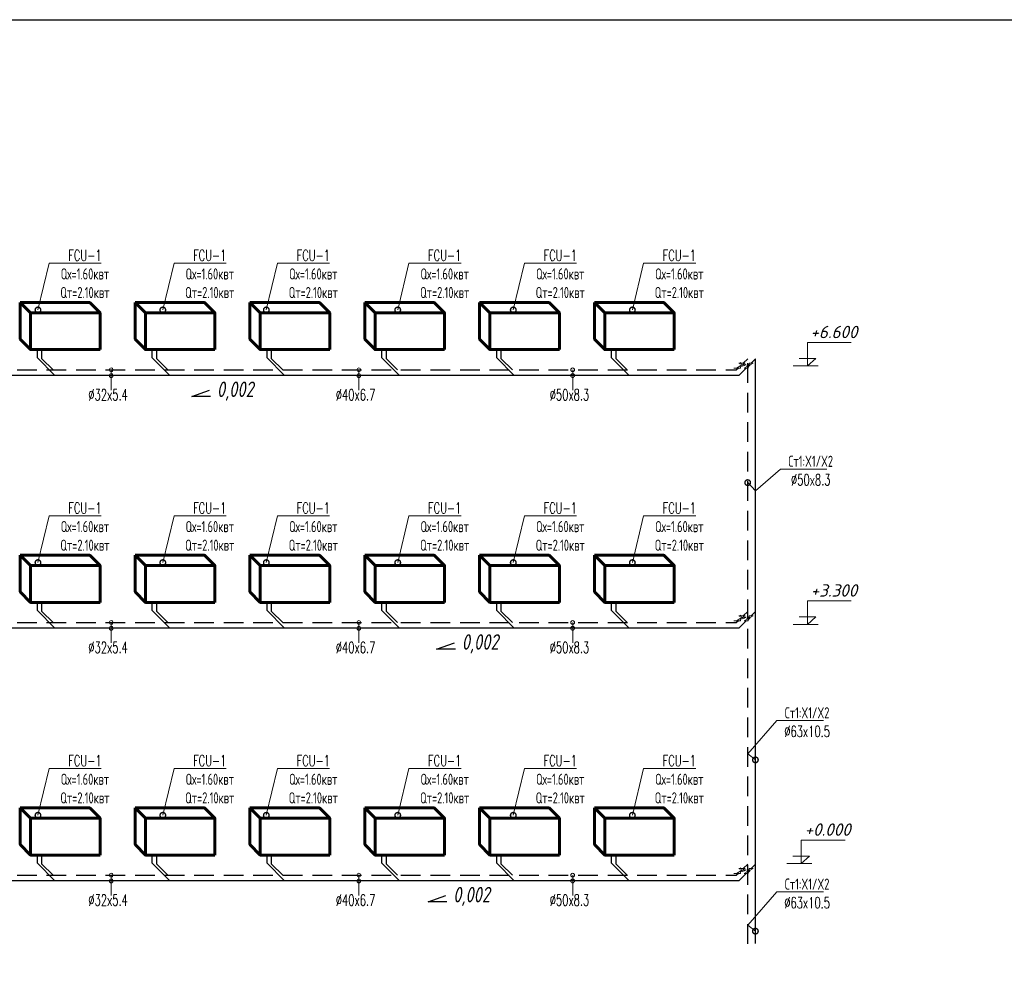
# Model space of a CAD drawing. Header units: inches. Extents: x 8001 to 766003, y -84601 to 563258.
# Tile 47 of 188: x 244869 to 260747, y 251803 to 267073. Entities that reach past the tile are written whole.
import ezdxf
from ezdxf import colors
from ezdxf.entities.mleader import LeaderData, LeaderLine
from ezdxf.enums import TextEntityAlignment as Align
from ezdxf.math import Vec2, Vec3

# ---------------------------------------------------------------- set-up
doc = ezdxf.new("R2010")
doc.units = ezdxf.units.IN
doc.header["$MEASUREMENT"] = 0
doc.linetypes.add('CONTINOUS', pattern=[0])
doc.linetypes.add('HIDDEN', pattern=[9.525, 6.35, -3.175])
for name, color, linetype, lineweight in [('Fancoil', 4, 'Continuous', 60), ('SGM-M-400-TEXT', 140, 'CONTINOUS', 20), ('SGM-M-500-11-HI-TEXT', 11, 'CONTINOUS', 20), ('SGM-M-500-9-HI-EQM', 150, 'CONTINOUS', 20), ('SGM-M-700-5-HVAC-WS-CWS-FCU', 32, 'CONTINOUS', 30), ('SGM-M-700-6-HVAC-WS-CWR-FCU', 141, 'HIDDEN', 30), ('ОВ', 250, 'Continuous', 25)]:
    doc.layers.add(name, color=color, linetype=linetype, lineweight=lineweight)
doc.styles.add('ISOC-330-0.77', font='isocpeur.ttf', dxfattribs={"width": 0.77, "oblique": 10, "height": 330})
doc.styles.add('ISOPEUR', font='isocpeui.ttf')
doc.styles.add('SGM_MKN', font='romans.shx', dxfattribs={"width": 0.65, "height": 100})

# ---------------------------------------------------------------- blocks, each defined once
blk = doc.blocks.new('flaid 54512')
at = {"layer": 'ОВ', "color": 0, "lineweight": 60}
blk.add_lwpolyline([(1359433, -675694), (1359267, -675861), (1358146, -675861), (1358312, -675694)], close=True, dxfattribs=at)
for points in [[(1359433, -675694), (1359433, -676287)], [(1358146, -675861), (1358146, -676454)], [(1359267, -675861), (1359267, -676454)], [(1359433, -676287), (1359433, -676287), (1359267, -676454), (1358146, -676454)]]:
    blk.add_lwpolyline(points, dxfattribs=at)
blk = doc.blocks.new('_DotSmall')
at = {"color": 0, "linetype": 'ByBlock', "const_width": 0.5}
blk.add_lwpolyline([(-0.0625, 0, 1), (0.0625, 0, 1)], format="xyb", close=True, dxfattribs=at)
blk = doc.blocks.new('*U67')
at = {"color": 0, "linetype": 'ByBlock', "lineweight": 18}
for points in [[(863, 200), (1313, 200), (1088, 0), (1088, 633), (2267, 633)], [(700, 0), (1374, 0)]]:
    blk.add_lwpolyline(points, dxfattribs=at)
at = {"color": 0, "linetype": 'ByBlock', "lineweight": 5, "style": 'ISOPEUR'}
blk.add_attdef('LEVEL', text='', height=250, dxfattribs=at).set_placement((1678, 816), align=Align.MIDDLE_CENTER)

msp = doc.modelspace()

# ---------------------------------------------------------------- linework, layer by layer
at = {"layer": 'SGM-M-500-11-HI-TEXT', "color": 5, "ltscale": 30}
for p, q in [((246345.689, 261099.153), (246345.689, 261422.987)), ((250336.787, 261099.153), (250336.787, 261422.987)), ((253786.568, 261099.153), (253786.568, 261422.987)), ((246345.689, 257023.284), (246345.689, 257347.119)), ((250336.787, 257023.284), (250336.787, 257347.119)), ((253786.568, 257023.284), (253786.568, 257347.119)), ((246345.689, 252947.416), (246345.689, 253271.25)), ((250336.787, 252947.416), (250336.787, 253271.25)), ((253786.568, 252947.416), (253786.568, 253271.25))]:
    msp.add_line(p, q, dxfattribs=at)
for centre in [(246345.689, 261425.467), (246345.689, 261331.065), (250336.787, 261425.467), (250336.787, 261331.065), (253786.568, 261425.467), (253786.568, 261331.065), (246345.689, 257349.598), (246345.689, 257255.196), (250336.787, 257349.598), (250336.787, 257255.196), (253786.568, 257349.598), (253786.568, 257255.196), (246345.689, 253273.729), (250336.787, 253273.729), (253786.568, 253273.729), (246345.689, 253179.327), (250336.787, 253179.327), (253786.568, 253179.327)]:
    msp.add_circle(centre, 30, dxfattribs=at)
at = {"layer": 'SGM-M-500-9-HI-EQM', "ltscale": 30}
for p, q in [((256570.469, 261531.818), (256466.469, 261531.818)), ((256497.783, 261543.132), (256475.155, 261520.505)), ((256498.871, 261492.22), (256570.469, 261531.818)), ((256498.871, 261492.22), (256506.469, 261531.818)), ((256551.675, 261452.622), (256694.871, 261531.818)), ((256630.871, 261531.818), (256615.675, 261452.622)), ((256694.871, 261531.818), (256630.871, 261531.818)), ((256387.273, 261452.622), (256491.273, 261452.622)), ((256427.273, 261452.622), (256498.871, 261492.22)), ((256491.273, 261452.622), (256498.871, 261492.22)), ((256496.515, 261479.941), (256555.03, 261496.781)), ((256557.386, 261509.06), (256498.871, 261492.22)), ((256615.675, 261452.622), (256551.675, 261452.622)), ((256555.03, 261496.781), (256557.386, 261509.06)), ((256556.208, 261502.92), (256575.713, 261508.534)), ((256573.829, 261498.71), (256577.598, 261518.357)), ((256427.273, 257376.754), (256498.871, 257416.351)), ((256570.469, 257455.949), (256466.469, 257455.949)), ((256497.783, 257467.263), (256475.155, 257444.636)), ((256491.273, 257376.754), (256498.871, 257416.351)), ((256496.515, 257404.073), (256555.03, 257420.912)), ((256498.871, 257416.351), (256570.469, 257455.949)), ((256498.871, 257416.351), (256506.469, 257455.949)), ((256557.386, 257433.191), (256498.871, 257416.351)), ((256551.675, 257376.754), (256694.871, 257455.949)), ((256555.03, 257420.912), (256557.386, 257433.191)), ((256556.208, 257427.052), (256575.713, 257432.665)), ((256573.829, 257422.842), (256577.598, 257442.488)), ((256630.871, 257455.949), (256615.675, 257376.754)), ((256694.871, 257455.949), (256630.871, 257455.949)), ((256387.273, 257376.754), (256491.273, 257376.754)), ((256615.675, 257376.754), (256551.675, 257376.754)), ((256387.273, 253300.885), (256491.273, 253300.885)), ((256427.273, 253300.885), (256498.871, 253340.483)), ((256570.469, 253380.081), (256466.469, 253380.081)), ((256497.783, 253391.394), (256475.155, 253368.767)), ((256491.273, 253300.885), (256498.871, 253340.483)), ((256496.515, 253328.204), (256555.03, 253345.043)), ((256498.871, 253340.483), (256570.469, 253380.081)), ((256498.871, 253340.483), (256506.469, 253380.081)), ((256557.386, 253357.322), (256498.871, 253340.483)), ((256551.675, 253300.885), (256694.871, 253380.081)), ((256615.675, 253300.885), (256551.675, 253300.885)), ((256555.03, 253345.043), (256557.386, 253357.322)), ((256556.208, 253351.183), (256575.713, 253356.796)), ((256573.829, 253346.973), (256577.598, 253366.619)), ((256630.871, 253380.081), (256615.675, 253300.885)), ((256694.871, 253380.081), (256630.871, 253380.081))]:
    msp.add_line(p, q, dxfattribs=at)
for centre in [(256623.273, 261492.22), (256623.273, 257416.351), (256623.273, 253340.483)]:
    msp.add_ellipse(centre, major_axis=(27.029, 11.196), ratio=0.414213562, start_param=1.570796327, end_param=7.853981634, dxfattribs=at)
at = {"layer": 'SGM-M-700-5-HVAC-WS-CWS-FCU', "ltscale": 500}
for p, q in [((245153.542, 261616.822), (245153.542, 261750.214)), ((247005.543, 261616.822), (247005.543, 261750.214)), ((248857.544, 261616.822), (248857.544, 261750.214)), ((250709.545, 261616.822), (250709.545, 261750.214)), ((252561.545, 261616.822), (252561.545, 261750.214)), ((254413.546, 261616.822), (254413.546, 261750.214)), ((245153.542, 261616.822), (245431.328, 261339.042)), ((247005.543, 261616.822), (247283.329, 261339.042)), ((248857.544, 261616.822), (249135.33, 261339.042)), ((250709.545, 261616.822), (250987.331, 261339.042)), ((252561.546, 261616.822), (252839.331, 261339.042)), ((254413.546, 261616.822), (254692.265, 261338.11)), ((256733.081, 261602.028), (256662.871, 261531.818)), ((256733.081, 252168.427), (256733.081, 261602.028)), ((256583.675, 261452.622), (256469.19, 261338.137)), ((232467.322, 261339.042), (256469.19, 261338.137)), ((245153.524, 257540.954), (245153.524, 257674.345)), ((247005.525, 257540.954), (247005.525, 257674.345)), ((248857.526, 257540.954), (248857.526, 257674.345)), ((250709.527, 257540.954), (250709.527, 257674.345)), ((252561.528, 257540.954), (252561.528, 257674.345)), ((254413.528, 257540.954), (254413.528, 257674.345)), ((245153.524, 257540.953), (245431.31, 257263.173)), ((247005.525, 257540.953), (247283.311, 257263.173)), ((248857.526, 257540.953), (249135.312, 257263.173)), ((250709.527, 257540.953), (250987.313, 257263.173)), ((252561.528, 257540.953), (252839.314, 257263.173)), ((254413.529, 257540.953), (254692.247, 257262.241)), ((256733.081, 257526.159), (256662.871, 257455.949)), ((232467.305, 257263.173), (256469.19, 257262.268)), ((256583.675, 257376.754), (256469.19, 257262.268)), ((245153.507, 253465.085), (245153.507, 253598.476)), ((247005.507, 253465.085), (247005.507, 253598.476)), ((248857.508, 253465.085), (248857.508, 253598.476)), ((250709.509, 253465.085), (250709.509, 253598.476)), ((252561.51, 253465.085), (252561.51, 253598.476)), ((254413.511, 253465.085), (254413.511, 253598.476)), ((245153.507, 253465.084), (245431.293, 253187.305)), ((247005.507, 253465.084), (247283.293, 253187.305)), ((248857.508, 253465.084), (249135.294, 253187.305)), ((250709.509, 253465.084), (250987.295, 253187.305)), ((252561.51, 253465.084), (252839.296, 253187.305)), ((254413.511, 253465.084), (254692.229, 253186.372)), ((256733.081, 253450.29), (256662.871, 253380.081)), ((256583.675, 253300.885), (256469.19, 253186.399)), ((232468.198, 253186.394), (256469.162, 253186.372))]:
    msp.add_line(p, q, dxfattribs=at)
at = {"layer": 'SGM-M-700-6-HVAC-WS-CWR-FCU', "ltscale": 500}
for p, q in [((245227.687, 261602.677), (245227.687, 261750.213)), ((247079.688, 261602.677), (247079.688, 261750.213)), ((248931.689, 261602.677), (248931.689, 261750.213)), ((250783.69, 261602.677), (250783.69, 261750.213)), ((252635.69, 261602.677), (252635.69, 261750.213)), ((254487.691, 261602.677), (254487.691, 261750.213)), ((245227.687, 261602.676), (245407.38, 261422.987)), ((247079.688, 261602.676), (247259.381, 261422.987)), ((248931.689, 261602.676), (249111.382, 261422.987)), ((250783.69, 261602.676), (250963.383, 261422.987)), ((252635.691, 261602.676), (252815.384, 261422.987)), ((254487.691, 261602.676), (254667.384, 261422.987)), ((256608.679, 261602.028), (256538.469, 261531.818)), ((256459.273, 261452.622), (256429.638, 261422.987)), ((245227.669, 257526.809), (245227.669, 257674.344)), ((247079.67, 257526.809), (247079.67, 257674.344)), ((248931.671, 257526.809), (248931.671, 257674.344)), ((250783.672, 257526.809), (250783.672, 257674.344)), ((252635.673, 257526.809), (252635.673, 257674.344)), ((254487.673, 257526.809), (254487.673, 257674.344)), ((245227.67, 257526.807), (245407.362, 257347.119)), ((247079.67, 257526.807), (247259.363, 257347.119)), ((248931.671, 257526.807), (249111.364, 257347.119)), ((250783.672, 257526.807), (250963.365, 257347.119)), ((252635.673, 257526.807), (252815.366, 257347.119)), ((254487.674, 257526.807), (254667.367, 257347.119)), ((256608.679, 257526.159), (256538.469, 257455.949)), ((256459.273, 257376.754), (256429.638, 257347.119)), ((245227.652, 253450.94), (245227.652, 253598.475)), ((247079.652, 253450.94), (247079.652, 253598.475)), ((248931.653, 253450.94), (248931.653, 253598.475)), ((250783.654, 253450.94), (250783.654, 253598.475)), ((252635.655, 253450.94), (252635.655, 253598.475)), ((254487.656, 253450.94), (254487.656, 253598.475)), ((245227.652, 253450.939), (245407.345, 253271.25)), ((247079.653, 253450.939), (247259.345, 253271.25)), ((248931.653, 253450.939), (249111.346, 253271.25)), ((250783.654, 253450.939), (250963.347, 253271.25)), ((252635.655, 253450.939), (252815.348, 253271.25)), ((254487.656, 253450.939), (254667.349, 253271.25)), ((256608.679, 253450.29), (256538.469, 253380.081)), ((256459.273, 253300.885), (256429.638, 253271.25))]:
    msp.add_line(p, q, dxfattribs=at)
at = {"layer": 'SGM-M-700-6-HVAC-WS-CWR-FCU', "ltscale": 50}
for p, q in [((256608.679, 252164.996), (256608.679, 261602.028)), ((232443.375, 261422.987), (256429.638, 261422.987)), ((232443.357, 257347.119), (256429.638, 257347.119)), ((232443.339, 253271.25), (256429.638, 253271.25))]:
    msp.add_line(p, q, dxfattribs=at)

# ---------------------------------------------------------------- block references
at = {"color": 0}
ref = msp.add_blockref('*U67', (256919.943, 261487.106), dxfattribs=dict(at, xscale=0.6000000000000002, yscale=0.6000000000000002, zscale=0.6000000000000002))
ref.add_attrib('LEVEL', '+6.600', dxfattribs={"color": 0, "linetype": 'ByBlock', "lineweight": 5, "height": 200, "style": 'ISOPEUR'}).set_placement((257999.153, 262035.091), align=Align.MIDDLE_CENTER)
ref = msp.add_blockref('*U67', (256919.943, 257317.739), dxfattribs=dict(at, xscale=0.6000000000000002, yscale=0.6000000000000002, zscale=0.6000000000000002))
ref.add_attrib('LEVEL', '+3.300', dxfattribs={"color": 0, "linetype": 'ByBlock', "lineweight": 5, "height": 200, "style": 'ISOPEUR'}).set_placement((257999.153, 257865.725), align=Align.MIDDLE_CENTER)
ref = msp.add_blockref('*U67', (256819.069, 253460.204), dxfattribs=dict(at, xscale=0.6000000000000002, yscale=0.6000000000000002, zscale=0.6000000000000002))
ref.add_attrib('LEVEL', '+0.000', dxfattribs={"color": 0, "linetype": 'ByBlock', "lineweight": 5, "height": 200, "style": 'ISOPEUR'}).set_placement((257898.278, 254008.19), align=Align.MIDDLE_CENTER)
at = {"layer": 'Fancoil', "color": 0, "lineweight": 25, "xscale": -1}
for p in [(1604311.058, 938203.868, -40), (1606163.058, 938203.868, -40), (1608015.059, 938203.868, -40), (1609867.06, 938203.868, -40), (1611719.061, 938203.868, -40), (1613571.062, 938203.868, -40), (1604311.04, 934127.999, -40), (1606163.041, 934127.999, -40), (1608015.041, 934127.999, -40), (1609867.042, 934127.999, -40), (1611719.043, 934127.999, -40), (1613571.044, 934127.999, -40), (1604311.022, 930052.131, -40), (1606163.023, 930052.131, -40), (1608015.024, 930052.131, -40), (1609867.024, 930052.131, -40), (1611719.025, 930052.131, -40), (1613571.026, 930052.131, -40)]:
    msp.add_blockref('flaid 54512', p, dxfattribs=at)

# ---------------------------------------------------------------- texts
at = {"layer": 'Fancoil', "color": 0, "ltscale": 25, "char_height": 250, "width": 664.0544, "attachment_point": 3, "style": 'ISOC-330-0.77', "bg_fill": 3, "box_fill_scale": 1, "bg_fill_color": 256, "bg_fill_transparency": 0}
for insert in [(248644.921, 261235.434), (252593.364, 257159.565), (252455.411, 253083.696)]:
    msp.add_mtext('\\pxi-4.5,l4.5,t4.5;{\\C0;0,002}', dxfattribs=dict(at, insert=insert))
at = {"layer": 'SGM-M-500-11-HI-TEXT', "color": 5, "ltscale": 30, "style": 'SGM_MKN', "width": 0.65}
for s, p in [('%%C32x5.4', (245975.84, 260932.064)), ('%%C40x6.7', (249966.939, 260932.064)), ('%%C50x8.3', (253416.72, 260932.064)), ('%%C32x5.4', (245975.84, 256856.195)), ('%%C40x6.7', (249966.939, 256856.195)), ('%%C50x8.3', (253416.72, 256856.195)), ('%%C32x5.4', (245975.84, 252780.326)), ('%%C40x6.7', (249966.939, 252780.326)), ('%%C50x8.3', (253416.72, 252780.326))]:
    msp.add_text(s, height=180, dxfattribs=at).set_placement(p)

# ---------------------------------------------------------------- leaders
at = {"layer": 'SGM-M-400-TEXT', "color": 7, "ltscale": 30, "true_color": 0xffffff}
ml = msp.add_multileader_mtext('Standard', dxfattribs=at)
ml.set_content('\\A1;{\\C255;\\c16777215;FCU-1\\PQх=1.60квт\\PQт=2.10квт}', color=5, style='SGM_MKN')
ml.set_leader_properties(lineweight=18)
ml.set_arrow_properties(name='DOTSMALL')
ml.build(insert=Vec2(0, 0))
ml.multileader.update_dxf_attribs({"text_left_attachment_type": 6, "text_right_attachment_type": 6, "dogleg_length": 0, "arrow_head_size": 180})
ctx = ml.context
ctx.base_point, ctx.char_height, ctx.arrow_head_size, ctx.plane_origin = Vec3(245344.519, 263145.746), 180, 180, Vec3(352142.357, 406186.135)
ctx.left_attachment, ctx.right_attachment, ctx.text_align_type = 6, 6, 1
notes = []
notes.append((ctx, [(0, (1, 1, 0), (245344.519, 263145.746), (1, 0), 0, [(0, [(245163.501, 262390.58)], 0, [])])]))
ctx.mtext.insert, ctx.mtext.width, ctx.mtext.defined_height, ctx.mtext.alignment, ctx.mtext.flow_direction = Vec3(245920.376, 263361.746), 830.20237, 239.92, 2, 5
ml = msp.add_multileader_mtext('Standard', dxfattribs=at)
ml.set_content('\\A1;{\\C255;\\c16777215;FCU-1\\PQх=1.60квт\\PQт=2.10квт}', color=5, style='SGM_MKN')
ml.set_leader_properties(lineweight=18)
ml.set_arrow_properties(name='DOTSMALL')
ml.build(insert=Vec2(0, 0))
ml.multileader.update_dxf_attribs({"text_left_attachment_type": 6, "text_right_attachment_type": 6, "dogleg_length": 0, "arrow_head_size": 180})
ctx = ml.context
ctx.base_point, ctx.char_height, ctx.arrow_head_size, ctx.plane_origin = Vec3(247357.842, 263145.746), 180, 180, Vec3(354155.68, 406186.135)
ctx.left_attachment, ctx.right_attachment, ctx.text_align_type = 6, 6, 1
notes.append((ctx, [(0, (1, 1, 0), (247357.842, 263145.746), (1, 0), 0, [(0, [(247176.824, 262390.58)], 0, [])])]))
ctx.mtext.insert, ctx.mtext.width, ctx.mtext.defined_height, ctx.mtext.alignment, ctx.mtext.flow_direction = Vec3(247933.699, 263361.746), 830.20237, 239.92, 2, 5
ml = msp.add_multileader_mtext('Standard', dxfattribs=at)
ml.set_content('\\A1;{\\C255;\\c16777215;FCU-1\\PQх=1.60квт\\PQт=2.10квт}', color=5, style='SGM_MKN')
ml.set_leader_properties(lineweight=18)
ml.set_arrow_properties(name='DOTSMALL')
ml.build(insert=Vec2(0, 0))
ml.multileader.update_dxf_attribs({"text_left_attachment_type": 6, "text_right_attachment_type": 6, "dogleg_length": 0, "arrow_head_size": 180})
ctx = ml.context
ctx.base_point, ctx.char_height, ctx.arrow_head_size, ctx.plane_origin = Vec3(249027.043, 263145.746), 180, 180, Vec3(355824.881, 406186.135)
ctx.left_attachment, ctx.right_attachment, ctx.text_align_type = 6, 6, 1
notes.append((ctx, [(0, (1, 1, 0), (249027.043, 263145.746), (1, 0), 0, [(0, [(248846.026, 262390.58)], 0, [])])]))
ctx.mtext.insert, ctx.mtext.width, ctx.mtext.defined_height, ctx.mtext.alignment, ctx.mtext.flow_direction = Vec3(249602.901, 263361.746), 830.20237, 239.92, 2, 5
ml = msp.add_multileader_mtext('Standard', dxfattribs=at)
ml.set_content('\\A1;{\\C255;\\c16777215;FCU-1\\PQх=1.60квт\\PQт=2.10квт}', color=5, style='SGM_MKN')
ml.set_leader_properties(lineweight=18)
ml.set_arrow_properties(name='DOTSMALL')
ml.build(insert=Vec2(0, 0))
ml.multileader.update_dxf_attribs({"text_left_attachment_type": 6, "text_right_attachment_type": 6, "dogleg_length": 0, "arrow_head_size": 180})
ctx = ml.context
ctx.base_point, ctx.char_height, ctx.arrow_head_size, ctx.plane_origin = Vec3(251146.37, 263145.746), 180, 180, Vec3(357944.208, 406186.135)
ctx.left_attachment, ctx.right_attachment, ctx.text_align_type = 6, 6, 1
notes.append((ctx, [(0, (1, 1, 0), (251146.37, 263145.746), (1, 0), 0, [(0, [(250965.352, 262390.58)], 0, [])])]))
ctx.mtext.insert, ctx.mtext.width, ctx.mtext.defined_height, ctx.mtext.alignment, ctx.mtext.flow_direction = Vec3(251722.227, 263361.746), 830.20237, 239.92, 2, 5
ml = msp.add_multileader_mtext('Standard', dxfattribs=at)
ml.set_content('\\A1;{\\C255;\\c16777215;FCU-1\\PQх=1.60квт\\PQт=2.10квт}', color=5, style='SGM_MKN')
ml.set_leader_properties(lineweight=18)
ml.set_arrow_properties(name='DOTSMALL')
ml.build(insert=Vec2(0, 0))
ml.multileader.update_dxf_attribs({"text_left_attachment_type": 6, "text_right_attachment_type": 6, "dogleg_length": 0, "arrow_head_size": 180})
ctx = ml.context
ctx.base_point, ctx.char_height, ctx.arrow_head_size, ctx.plane_origin = Vec3(253009.601, 263145.746), 180, 180, Vec3(359807.439, 406186.135)
ctx.left_attachment, ctx.right_attachment, ctx.text_align_type = 6, 6, 1
notes.append((ctx, [(0, (1, 1, 0), (253009.601, 263145.746), (1, 0), 0, [(0, [(252828.583, 262390.58)], 0, [])])]))
ctx.mtext.insert, ctx.mtext.width, ctx.mtext.defined_height, ctx.mtext.alignment, ctx.mtext.flow_direction = Vec3(253585.458, 263361.746), 830.20237, 239.92, 2, 5
ml = msp.add_multileader_mtext('Standard', dxfattribs=at)
ml.set_content('\\A1;{\\C255;\\c16777215;FCU-1\\PQх=1.60квт\\PQт=2.10квт}', color=5, style='SGM_MKN')
ml.set_leader_properties(lineweight=18)
ml.set_arrow_properties(name='DOTSMALL')
ml.build(insert=Vec2(0, 0))
ml.multileader.update_dxf_attribs({"text_left_attachment_type": 6, "text_right_attachment_type": 6, "dogleg_length": 0, "arrow_head_size": 180})
ctx = ml.context
ctx.base_point, ctx.char_height, ctx.arrow_head_size, ctx.plane_origin = Vec3(254929.904, 263145.746), 180, 180, Vec3(361727.742, 406186.135)
ctx.left_attachment, ctx.right_attachment, ctx.text_align_type = 6, 6, 1
notes.append((ctx, [(0, (1, 1, 0), (254929.904, 263145.746), (1, 0), 0, [(0, [(254748.886, 262390.58)], 0, [])])]))
ctx.mtext.insert, ctx.mtext.width, ctx.mtext.defined_height, ctx.mtext.alignment, ctx.mtext.flow_direction = Vec3(255505.761, 263361.746), 830.20237, 239.92, 2, 5
at = {"layer": 'SGM-M-400-TEXT', "color": 5, "ltscale": 30}
ml = msp.add_multileader_mtext('Standard', dxfattribs=at)
ml.set_content('\\A1;Ст1:X1/X2\\PØ50x8.3', color=5, style='SGM_MKN')
ml.set_leader_properties(lineweight=18)
ml.set_arrow_properties(name='DOTSMALL')
ml.build(insert=Vec2(0, 0))
ml.multileader.update_dxf_attribs({"text_left_attachment_type": 6, "text_right_attachment_type": 6, "dogleg_length": 0, "arrow_head_size": 180})
ctx = ml.context
ctx.base_point, ctx.char_height, ctx.arrow_head_size, ctx.plane_origin = Vec3(257138.955, 259823.513), 180, 180, Vec3(149346.652, 394189.676)
ctx.left_attachment, ctx.right_attachment, ctx.text_align_type = 6, 6, 1
notes.append((ctx, [(0, (1, 1, 0), (257138.955, 259823.513), (1, 0), 0, [(2, [(256608.679, 259605.061), (256733.081, 259472.276)], 0, [])])]))
ctx.mtext.insert, ctx.mtext.width, ctx.mtext.alignment, ctx.mtext.flow_direction = Vec3(257625.669, 260039.513), 1466.7327, 2, 5
at = {"layer": 'SGM-M-400-TEXT', "color": 7, "ltscale": 30, "true_color": 0xffffff}
ml = msp.add_multileader_mtext('Standard', dxfattribs=at)
ml.set_content('\\A1;{\\C255;\\c16777215;FCU-1\\PQх=1.60квт\\PQт=2.10квт}', color=5, style='SGM_MKN')
ml.set_leader_properties(lineweight=18)
ml.set_arrow_properties(name='DOTSMALL')
ml.build(insert=Vec2(0, 0))
ml.multileader.update_dxf_attribs({"text_left_attachment_type": 6, "text_right_attachment_type": 6, "dogleg_length": 0, "arrow_head_size": 180})
ctx = ml.context
ctx.base_point, ctx.char_height, ctx.arrow_head_size, ctx.plane_origin = Vec3(245344.501, 259069.878), 180, 180, Vec3(352142.339, 402110.266)
ctx.left_attachment, ctx.right_attachment, ctx.text_align_type = 6, 6, 1
notes.append((ctx, [(0, (1, 1, 0), (245344.501, 259069.878), (1, 0), 0, [(0, [(245163.483, 258314.711)], 0, [])])]))
ctx.mtext.insert, ctx.mtext.width, ctx.mtext.defined_height, ctx.mtext.alignment, ctx.mtext.flow_direction = Vec3(245920.358, 259285.878), 830.20237, 239.92, 2, 5
ml = msp.add_multileader_mtext('Standard', dxfattribs=at)
ml.set_content('\\A1;{\\C255;\\c16777215;FCU-1\\PQх=1.60квт\\PQт=2.10квт}', color=5, style='SGM_MKN')
ml.set_leader_properties(lineweight=18)
ml.set_arrow_properties(name='DOTSMALL')
ml.build(insert=Vec2(0, 0))
ml.multileader.update_dxf_attribs({"text_left_attachment_type": 6, "text_right_attachment_type": 6, "dogleg_length": 0, "arrow_head_size": 180})
ctx = ml.context
ctx.base_point, ctx.char_height, ctx.arrow_head_size, ctx.plane_origin = Vec3(247357.824, 259069.878), 180, 180, Vec3(354155.662, 402110.266)
ctx.left_attachment, ctx.right_attachment, ctx.text_align_type = 6, 6, 1
notes.append((ctx, [(0, (1, 1, 0), (247357.824, 259069.878), (1, 0), 0, [(0, [(247176.806, 258314.711)], 0, [])])]))
ctx.mtext.insert, ctx.mtext.width, ctx.mtext.defined_height, ctx.mtext.alignment, ctx.mtext.flow_direction = Vec3(247933.681, 259285.878), 830.20237, 239.92, 2, 5
ml = msp.add_multileader_mtext('Standard', dxfattribs=at)
ml.set_content('\\A1;{\\C255;\\c16777215;FCU-1\\PQх=1.60квт\\PQт=2.10квт}', color=5, style='SGM_MKN')
ml.set_leader_properties(lineweight=18)
ml.set_arrow_properties(name='DOTSMALL')
ml.build(insert=Vec2(0, 0))
ml.multileader.update_dxf_attribs({"text_left_attachment_type": 6, "text_right_attachment_type": 6, "dogleg_length": 0, "arrow_head_size": 180})
ctx = ml.context
ctx.base_point, ctx.char_height, ctx.arrow_head_size, ctx.plane_origin = Vec3(249027.026, 259069.878), 180, 180, Vec3(355824.864, 402110.266)
ctx.left_attachment, ctx.right_attachment, ctx.text_align_type = 6, 6, 1
notes.append((ctx, [(0, (1, 1, 0), (249027.026, 259069.878), (1, 0), 0, [(0, [(248846.008, 258314.711)], 0, [])])]))
ctx.mtext.insert, ctx.mtext.width, ctx.mtext.defined_height, ctx.mtext.alignment, ctx.mtext.flow_direction = Vec3(249602.883, 259285.878), 830.20237, 239.92, 2, 5
ml = msp.add_multileader_mtext('Standard', dxfattribs=at)
ml.set_content('\\A1;{\\C255;\\c16777215;FCU-1\\PQх=1.60квт\\PQт=2.10квт}', color=5, style='SGM_MKN')
ml.set_leader_properties(lineweight=18)
ml.set_arrow_properties(name='DOTSMALL')
ml.build(insert=Vec2(0, 0))
ml.multileader.update_dxf_attribs({"text_left_attachment_type": 6, "text_right_attachment_type": 6, "dogleg_length": 0, "arrow_head_size": 180})
ctx = ml.context
ctx.base_point, ctx.char_height, ctx.arrow_head_size, ctx.plane_origin = Vec3(251146.352, 259069.878), 180, 180, Vec3(357944.19, 402110.266)
ctx.left_attachment, ctx.right_attachment, ctx.text_align_type = 6, 6, 1
notes.append((ctx, [(0, (1, 1, 0), (251146.352, 259069.878), (1, 0), 0, [(0, [(250965.334, 258314.711)], 0, [])])]))
ctx.mtext.insert, ctx.mtext.width, ctx.mtext.defined_height, ctx.mtext.alignment, ctx.mtext.flow_direction = Vec3(251722.209, 259285.878), 830.20237, 239.92, 2, 5
ml = msp.add_multileader_mtext('Standard', dxfattribs=at)
ml.set_content('\\A1;{\\C255;\\c16777215;FCU-1\\PQх=1.60квт\\PQт=2.10квт}', color=5, style='SGM_MKN')
ml.set_leader_properties(lineweight=18)
ml.set_arrow_properties(name='DOTSMALL')
ml.build(insert=Vec2(0, 0))
ml.multileader.update_dxf_attribs({"text_left_attachment_type": 6, "text_right_attachment_type": 6, "dogleg_length": 0, "arrow_head_size": 180})
ctx = ml.context
ctx.base_point, ctx.char_height, ctx.arrow_head_size, ctx.plane_origin = Vec3(253009.583, 259069.878), 180, 180, Vec3(359807.421, 402110.266)
ctx.left_attachment, ctx.right_attachment, ctx.text_align_type = 6, 6, 1
notes.append((ctx, [(0, (1, 1, 0), (253009.583, 259069.878), (1, 0), 0, [(0, [(252828.566, 258314.711)], 0, [])])]))
ctx.mtext.insert, ctx.mtext.width, ctx.mtext.defined_height, ctx.mtext.alignment, ctx.mtext.flow_direction = Vec3(253585.441, 259285.878), 830.20237, 239.92, 2, 5
ml = msp.add_multileader_mtext('Standard', dxfattribs=at)
ml.set_content('\\A1;{\\C255;\\c16777215;FCU-1\\PQх=1.60квт\\PQт=2.10квт}', color=5, style='SGM_MKN')
ml.set_leader_properties(lineweight=18)
ml.set_arrow_properties(name='DOTSMALL')
ml.build(insert=Vec2(0, 0))
ml.multileader.update_dxf_attribs({"text_left_attachment_type": 6, "text_right_attachment_type": 6, "dogleg_length": 0, "arrow_head_size": 180})
ctx = ml.context
ctx.base_point, ctx.char_height, ctx.arrow_head_size, ctx.plane_origin = Vec3(254929.886, 259069.878), 180, 180, Vec3(361727.724, 402110.266)
ctx.left_attachment, ctx.right_attachment, ctx.text_align_type = 6, 6, 1
notes.append((ctx, [(0, (1, 1, 0), (254929.886, 259069.878), (1, 0), 0, [(0, [(254748.869, 258314.711)], 0, [])])]))
ctx.mtext.insert, ctx.mtext.width, ctx.mtext.defined_height, ctx.mtext.alignment, ctx.mtext.flow_direction = Vec3(255505.744, 259285.878), 830.20237, 239.92, 2, 5
at = {"layer": 'SGM-M-400-TEXT', "color": 5, "ltscale": 30}
ml = msp.add_multileader_mtext('Standard', dxfattribs=at)
ml.set_content('\\A1;Ст1:X1/X2\\PØ63x10.5', color=5, style='SGM_MKN')
ml.set_leader_properties(lineweight=18)
ml.set_arrow_properties(name='DOTSMALL')
ml.build(insert=Vec2(0, 0))
ml.multileader.update_dxf_attribs({"text_left_attachment_type": 6, "text_right_attachment_type": 6, "dogleg_length": 0, "arrow_head_size": 180})
ctx = ml.context
ctx.base_point, ctx.char_height, ctx.arrow_head_size, ctx.plane_origin = Vec3(257080.526, 255766.292), 180, 180, Vec3(149288.223, 390132.455)
ctx.left_attachment, ctx.right_attachment, ctx.text_align_type = 6, 6, 1
notes.append((ctx, [(0, (1, 1, 0), (257080.526, 255766.292), (1, 0), 0, [(3, [(256733.081, 255132.71), (256608.679, 255231.947)], 0, [])])]))
ctx.mtext.insert, ctx.mtext.width, ctx.mtext.alignment, ctx.mtext.flow_direction = Vec3(257567.24, 255982.292), 1466.7327, 2, 5
at = {"layer": 'SGM-M-400-TEXT', "color": 7, "ltscale": 30, "true_color": 0xffffff}
ml = msp.add_multileader_mtext('Standard', dxfattribs=at)
ml.set_content('\\A1;{\\C255;\\c16777215;FCU-1\\PQх=1.60квт\\PQт=2.10квт}', color=5, style='SGM_MKN')
ml.set_leader_properties(lineweight=18)
ml.set_arrow_properties(name='DOTSMALL')
ml.build(insert=Vec2(0, 0))
ml.multileader.update_dxf_attribs({"text_left_attachment_type": 6, "text_right_attachment_type": 6, "dogleg_length": 0, "arrow_head_size": 180})
ctx = ml.context
ctx.base_point, ctx.char_height, ctx.arrow_head_size, ctx.plane_origin = Vec3(245344.483, 254994.009), 180, 180, Vec3(352142.321, 398034.397)
ctx.left_attachment, ctx.right_attachment, ctx.text_align_type = 6, 6, 1
notes.append((ctx, [(0, (1, 1, 0), (245344.483, 254994.009), (1, 0), 0, [(0, [(245163.465, 254238.842)], 0, [])])]))
ctx.mtext.insert, ctx.mtext.width, ctx.mtext.defined_height, ctx.mtext.alignment, ctx.mtext.flow_direction = Vec3(245920.34, 255210.009), 830.20237, 239.92, 2, 5
ml = msp.add_multileader_mtext('Standard', dxfattribs=at)
ml.set_content('\\A1;{\\C255;\\c16777215;FCU-1\\PQх=1.60квт\\PQт=2.10квт}', color=5, style='SGM_MKN')
ml.set_leader_properties(lineweight=18)
ml.set_arrow_properties(name='DOTSMALL')
ml.build(insert=Vec2(0, 0))
ml.multileader.update_dxf_attribs({"text_left_attachment_type": 6, "text_right_attachment_type": 6, "dogleg_length": 0, "arrow_head_size": 180})
ctx = ml.context
ctx.base_point, ctx.char_height, ctx.arrow_head_size, ctx.plane_origin = Vec3(247357.806, 254994.009), 180, 180, Vec3(354155.644, 398034.397)
ctx.left_attachment, ctx.right_attachment, ctx.text_align_type = 6, 6, 1
notes.append((ctx, [(0, (1, 1, 0), (247357.806, 254994.009), (1, 0), 0, [(0, [(247176.788, 254238.842)], 0, [])])]))
ctx.mtext.insert, ctx.mtext.width, ctx.mtext.defined_height, ctx.mtext.alignment, ctx.mtext.flow_direction = Vec3(247933.663, 255210.009), 830.20237, 239.92, 2, 5
ml = msp.add_multileader_mtext('Standard', dxfattribs=at)
ml.set_content('\\A1;{\\C255;\\c16777215;FCU-1\\PQх=1.60квт\\PQт=2.10квт}', color=5, style='SGM_MKN')
ml.set_leader_properties(lineweight=18)
ml.set_arrow_properties(name='DOTSMALL')
ml.build(insert=Vec2(0, 0))
ml.multileader.update_dxf_attribs({"text_left_attachment_type": 6, "text_right_attachment_type": 6, "dogleg_length": 0, "arrow_head_size": 180})
ctx = ml.context
ctx.base_point, ctx.char_height, ctx.arrow_head_size, ctx.plane_origin = Vec3(249027.008, 254994.009), 180, 180, Vec3(355824.846, 398034.397)
ctx.left_attachment, ctx.right_attachment, ctx.text_align_type = 6, 6, 1
notes.append((ctx, [(0, (1, 1, 0), (249027.008, 254994.009), (1, 0), 0, [(0, [(248845.99, 254238.842)], 0, [])])]))
ctx.mtext.insert, ctx.mtext.width, ctx.mtext.defined_height, ctx.mtext.alignment, ctx.mtext.flow_direction = Vec3(249602.865, 255210.009), 830.20237, 239.92, 2, 5
ml = msp.add_multileader_mtext('Standard', dxfattribs=at)
ml.set_content('\\A1;{\\C255;\\c16777215;FCU-1\\PQх=1.60квт\\PQт=2.10квт}', color=5, style='SGM_MKN')
ml.set_leader_properties(lineweight=18)
ml.set_arrow_properties(name='DOTSMALL')
ml.build(insert=Vec2(0, 0))
ml.multileader.update_dxf_attribs({"text_left_attachment_type": 6, "text_right_attachment_type": 6, "dogleg_length": 0, "arrow_head_size": 180})
ctx = ml.context
ctx.base_point, ctx.char_height, ctx.arrow_head_size, ctx.plane_origin = Vec3(251146.334, 254994.009), 180, 180, Vec3(357944.172, 398034.397)
ctx.left_attachment, ctx.right_attachment, ctx.text_align_type = 6, 6, 1
notes.append((ctx, [(0, (1, 1, 0), (251146.334, 254994.009), (1, 0), 0, [(0, [(250965.316, 254238.842)], 0, [])])]))
ctx.mtext.insert, ctx.mtext.width, ctx.mtext.defined_height, ctx.mtext.alignment, ctx.mtext.flow_direction = Vec3(251722.191, 255210.009), 830.20237, 239.92, 2, 5
ml = msp.add_multileader_mtext('Standard', dxfattribs=at)
ml.set_content('\\A1;{\\C255;\\c16777215;FCU-1\\PQх=1.60квт\\PQт=2.10квт}', color=5, style='SGM_MKN')
ml.set_leader_properties(lineweight=18)
ml.set_arrow_properties(name='DOTSMALL')
ml.build(insert=Vec2(0, 0))
ml.multileader.update_dxf_attribs({"text_left_attachment_type": 6, "text_right_attachment_type": 6, "dogleg_length": 0, "arrow_head_size": 180})
ctx = ml.context
ctx.base_point, ctx.char_height, ctx.arrow_head_size, ctx.plane_origin = Vec3(253009.566, 254994.009), 180, 180, Vec3(359807.404, 398034.397)
ctx.left_attachment, ctx.right_attachment, ctx.text_align_type = 6, 6, 1
notes.append((ctx, [(0, (1, 1, 0), (253009.566, 254994.009), (1, 0), 0, [(0, [(252828.548, 254238.842)], 0, [])])]))
ctx.mtext.insert, ctx.mtext.width, ctx.mtext.defined_height, ctx.mtext.alignment, ctx.mtext.flow_direction = Vec3(253585.423, 255210.009), 830.20237, 239.92, 2, 5
ml = msp.add_multileader_mtext('Standard', dxfattribs=at)
ml.set_content('\\A1;{\\C255;\\c16777215;FCU-1\\PQх=1.60квт\\PQт=2.10квт}', color=5, style='SGM_MKN')
ml.set_leader_properties(lineweight=18)
ml.set_arrow_properties(name='DOTSMALL')
ml.build(insert=Vec2(0, 0))
ml.multileader.update_dxf_attribs({"text_left_attachment_type": 6, "text_right_attachment_type": 6, "dogleg_length": 0, "arrow_head_size": 180})
ctx = ml.context
ctx.base_point, ctx.char_height, ctx.arrow_head_size, ctx.plane_origin = Vec3(254929.869, 254994.009), 180, 180, Vec3(361727.707, 398034.397)
ctx.left_attachment, ctx.right_attachment, ctx.text_align_type = 6, 6, 1
notes.append((ctx, [(0, (1, 1, 0), (254929.869, 254994.009), (1, 0), 0, [(0, [(254748.851, 254238.842)], 0, [])])]))
ctx.mtext.insert, ctx.mtext.width, ctx.mtext.defined_height, ctx.mtext.alignment, ctx.mtext.flow_direction = Vec3(255505.726, 255210.009), 830.20237, 239.92, 2, 5
at = {"layer": 'SGM-M-400-TEXT', "color": 5, "ltscale": 30}
ml = msp.add_multileader_mtext('Standard', dxfattribs=at)
ml.set_content('\\A1;Ст1:X1/X2\\PØ63x10.5', color=5, style='SGM_MKN')
ml.set_leader_properties(lineweight=18)
ml.set_arrow_properties(name='DOTSMALL')
ml.build(insert=Vec2(0, 0))
ml.multileader.update_dxf_attribs({"text_left_attachment_type": 6, "text_right_attachment_type": 6, "dogleg_length": 0, "arrow_head_size": 180})
ctx = ml.context
ctx.base_point, ctx.char_height, ctx.arrow_head_size, ctx.plane_origin = Vec3(257080.526, 253002.914), 180, 180, Vec3(149288.223, 387369.076)
ctx.left_attachment, ctx.right_attachment, ctx.text_align_type = 6, 6, 1
notes.append((ctx, [(0, (1, 1, 0), (257080.526, 253002.914), (1, 0), 0, [(3, [(256733.081, 252369.332), (256608.679, 252468.568)], 0, [])])]))
ctx.mtext.insert, ctx.mtext.width, ctx.mtext.alignment, ctx.mtext.flow_direction = Vec3(257567.24, 253218.914), 1466.7327, 2, 5
for ctx, leaders in notes:
    for number, flags, end, landing, length, lines in leaders:
        leader = LeaderData()
        leader.index, (leader.has_last_leader_line, leader.has_dogleg_vector, leader.attachment_direction) = number, flags
        leader.last_leader_point, leader.dogleg_vector, leader.dogleg_length = Vec3(end), Vec3(landing), length
        for number, points, colour, breaks in lines:
            line = LeaderLine()
            line.index, line.vertices, line.color, line.breaks = number, Vec3.list(points), colors.encode_raw_color(colour), breaks
            leader.lines.append(line)
        ctx.leaders.append(leader)

# ---------------------------------------------------------------- next in the draw order: linework, layer by layer
msp.add_lwpolyline([(191105.77, 267072.808), (288605.77, 267072.808), (288605.77, 198672.808), (191105.77, 198672.808)], close=True)
at = {"layer": 'Fancoil', "color": 0, "lineweight": 30, "elevation": 0}
for points in [[(247948.186, 260994.869), (247644.524, 260996.812), (247932.145, 261098.285)], [(251896.629, 256919), (251592.966, 256920.944), (251880.588, 257022.417)], [(251758.676, 252843.131), (251455.013, 252845.075), (251742.635, 252946.548)]]:
    msp.add_lwpolyline(points, dxfattribs=at)

doc.saveas('drawing.dxf')
